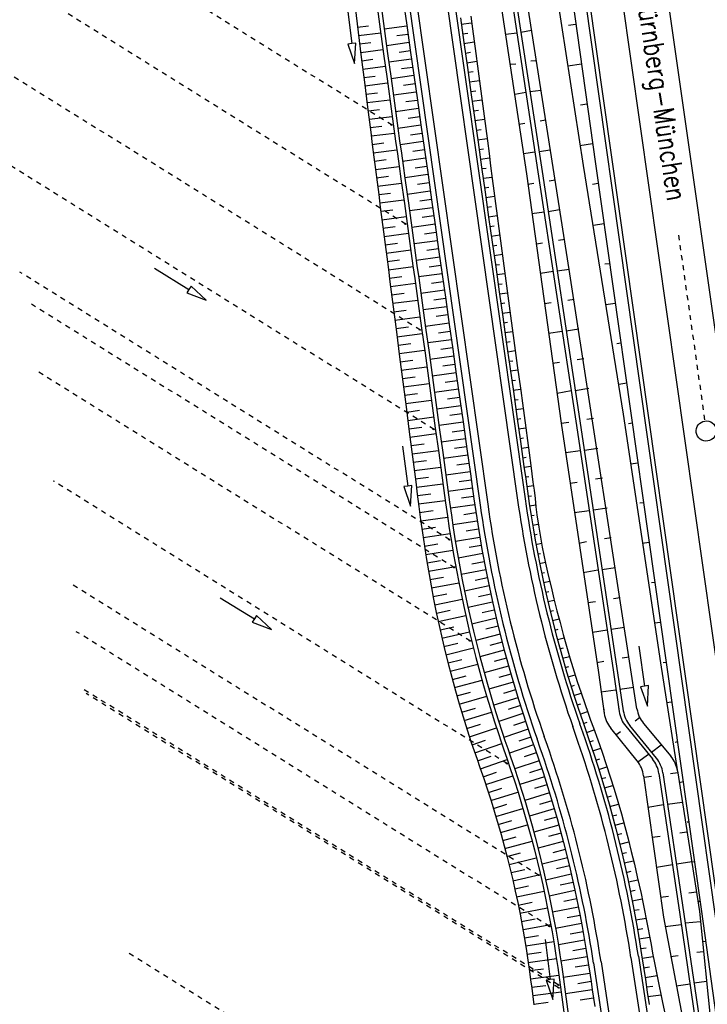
# Model space of a CAD drawing. Extents: x 446388 to 447135, y 445359 to 446567.
# Tile 69 of 80: x 446449 to 446518, y 446283 to 446381. Entities that reach past the tile are written whole.
import ezdxf

# ---------------------------------------------------------------- set-up
doc = ezdxf.new("R2010")
doc.units = 0
doc.header["$LTSCALE"] = 2
doc.header["$MEASUREMENT"] = 0
for name, pattern in [('ACAD_ISO03W100', [0.5, 0.25, -0.25]), ('ACAD_ISO10W100W', [0.5, 0.25, -0.25]), ('AUSGEZOGEN', [0])]:
    doc.linetypes.add(name, pattern=pattern)
for name, color, linetype in [('DB-Ausläufe_Dränageleitungen', 15, 'CONTINUOUS'), ('DB-Bahnachse', 7, 'CONTINUOUS'), ('DB-Gleisachse', 7, 'CONTINUOUS'), ('DB-GRABEN', 15, 'AUSGEZOGEN'), ('DB-Kabelanlagen', 15, 'CONTINUOUS'), ('DB-Vorhandene_Dränageleitungen', 15, 'CONTINUOUS'), ('DB-Wegboeschungen', 15, 'CONTINUOUS'), ('DB-Wege', 15, 'CONTINUOUS'), ('FBRTOP', 250, 'AUSGEZOGEN'), ('SCHRIFT', 7, 'AUSGEZOGEN')]:
    doc.layers.add(name, color=color, linetype=linetype)
doc.styles.add('ROMANS', font='romans.shx', dxfattribs={"width": 0.8})

msp = doc.modelspace()

# ---------------------------------------------------------------- linework, layer by layer
at = {"layer": 'DB-Ausläufe_Dränageleitungen', "linetype": 'Continuous'}
for centre in [(446486.276, 446370.257), (446487.647, 446360.423), (446489.096, 446349.918), (446490.455, 446340.035), (446492.001, 446329.079), (446492.491, 446326.312), (446494.071, 446319.021), (446497.742, 446306.828), (446500.887, 446295.756), (446501.931, 446290.675), (446502.827, 446284.848), (446502.864, 446284.575)]:
    msp.add_ellipse(centre, major_axis=(-0.0644, 0.0384), ratio=0.5, start_param=3.141593, end_param=9.424778, dxfattribs=at)
at = {"layer": 'DB-Bahnachse', "linetype": 'ACAD_ISO10W100W'}
msp.add_line((446514.776, 446359.299), (446517.391, 446340.846), dxfattribs=at)
at = {"layer": 'DB-Bahnachse', "linetype": 'Continuous'}
msp.add_ellipse((446517.532, 446339.856), major_axis=(-0.707, 0.707), ratio=1, start_param=2.496493, end_param=8.779678, dxfattribs=at)
at = {"layer": 'DB-Gleisachse', "linetype": 'Continuous'}
for p, q in [((446507.438, 446427.109), (446549.159, 446132.741)), ((446502.982, 446426.478), (446544.706, 446132.093))]:
    msp.add_line(p, q, dxfattribs=at)
at = {"layer": 'DB-GRABEN', "linetype": 'Continuous'}
for p, q in [((446501.5, 446390.925), (446505.299, 446366.225)), ((446503.05, 446391.125), (446506.549, 446366.375)), ((446495.982, 446390.134), (446499.681, 446365.384)), ((446497.082, 446390.284), (446500.831, 446365.584)), ((446497.482, 446390.334), (446501.231, 446365.634)), ((446503.931, 446355.884), (446499.282, 446385.534)), ((446504.549, 446380.225), (446503.849, 446380.125)), ((446498.732, 446379.384), (446497.632, 446379.234)), ((446500.182, 446379.634), (446499.132, 446379.434)), ((446498.082, 446376.284), (446498.632, 446376.334)), ((446500.682, 446376.634), (446500.132, 446376.584)), ((446505.149, 446376.275), (446503.799, 446376.075)), ((446499.632, 446373.484), (446498.532, 446373.284)), ((446501.132, 446373.684), (446500.032, 446373.534)), ((446505.699, 446372.325), (446505.049, 446372.225)), ((446498.932, 446370.334), (446499.532, 446370.434)), ((446501.582, 446370.734), (446501.032, 446370.634)), ((446506.249, 446368.375), (446504.999, 446368.175)), ((446500.532, 446367.534), (446499.382, 446367.384)), ((446502.032, 446367.734), (446500.932, 446367.584)), ((446505.299, 446366.225), (446509.298, 446341.525)), ((446506.549, 446366.375), (446510.048, 446341.625)), ((446499.681, 446365.384), (446503.131, 446340.634)), ((446500.831, 446365.584), (446504.581, 446340.834)), ((446501.231, 446365.634), (446504.981, 446340.884)), ((446499.831, 446364.384), (446500.431, 446364.484)), ((446502.531, 446364.784), (446501.931, 446364.684)), ((446506.799, 446364.425), (446506.249, 446364.325)), ((446501.431, 446361.584), (446500.231, 446361.434)), ((446502.981, 446361.834), (446501.831, 446361.634)), ((446507.399, 446360.425), (446506.299, 446360.275)), ((446500.681, 446358.434), (446501.281, 446358.534)), ((446503.481, 446358.884), (446502.881, 446358.784)), ((446507.949, 446356.475), (446507.449, 446356.425)), ((446502.331, 446355.684), (446501.081, 446355.484)), ((446503.931, 446355.884), (446502.731, 446355.734)), ((446510.657, 446312.261), (446503.931, 446355.884)), ((446501.481, 446352.534), (446502.131, 446352.634)), ((446504.431, 446352.934), (446503.781, 446352.834)), ((446508.499, 446352.525), (446507.549, 446352.375)), ((446503.231, 446349.734), (446501.881, 446349.534)), ((446504.881, 446349.984), (446503.631, 446349.784)), ((446509.049, 446348.575), (446508.649, 446348.525)), ((446502.281, 446346.584), (446502.981, 446346.684)), ((446505.381, 446347.034), (446504.731, 446346.934)), ((446509.649, 446344.625), (446508.849, 446344.475)), ((446504.131, 446343.834), (446502.731, 446343.584)), ((446505.881, 446344.084), (446504.531, 446343.834)), ((446510.048, 446341.625), (446513.548, 446316.875)), ((446503.131, 446340.634), (446503.881, 446340.734)), ((446503.131, 446340.634), (446506.83, 446315.884)), ((446504.581, 446340.834), (446508.28, 446316.134)), ((446504.981, 446340.884), (446509.298, 446312.06)), ((446506.331, 446341.084), (446505.681, 446340.984)), ((446509.298, 446341.525), (446512.998, 446316.825)), ((446510.198, 446340.625), (446509.798, 446340.575)), ((446505.031, 446337.884), (446503.581, 446337.684)), ((446506.781, 446338.134), (446505.431, 446337.934)), ((446510.748, 446336.675), (446510.048, 446336.575)), ((446504.031, 446334.684), (446504.731, 446334.784)), ((446507.231, 446335.184), (446506.531, 446335.084)), ((446505.931, 446331.934), (446504.431, 446331.734)), ((446507.681, 446332.184), (446506.331, 446331.984)), ((446511.298, 446332.725), (446510.948, 446332.675)), ((446504.88, 446328.734), (446505.631, 446328.884)), ((446508.081, 446329.234), (446507.431, 446329.134)), ((446511.848, 446328.775), (446511.198, 446328.675)), ((446506.78, 446326.034), (446505.33, 446325.784)), ((446508.53, 446326.284), (446507.18, 446326.084)), ((446512.448, 446324.825), (446512.098, 446324.775)), ((446508.98, 446323.284), (446508.33, 446323.184)), ((446505.78, 446322.834), (446506.53, 446322.934)), ((446507.68, 446320.084), (446506.23, 446319.834)), ((446509.43, 446320.334), (446508.08, 446320.134)), ((446512.998, 446320.825), (446512.398, 446320.775)), ((446510.836, 446318.475), (446511.417, 446314.518)), ((446509.88, 446317.384), (446509.18, 446317.284)), ((446506.68, 446316.884), (446507.38, 446316.984)), ((446512.998, 446316.825), (446514.681, 446306.025)), ((446513.548, 446316.875), (446513.248, 446316.825)), ((446513.548, 446316.875), (446517.047, 446292.125)), ((446506.83, 446315.884), (446507.407, 446311.802)), ((446508.28, 446316.134), (446508.889, 446312.008)), ((446510.33, 446314.384), (446508.968, 446314.182)), ((446511.417, 446314.518), (446511.021, 446314.46)), ((446511.021, 446314.46), (446511.707, 446312.539)), ((446511.812, 446314.576), (446511.417, 446314.518)), ((446511.707, 446312.539), (446511.812, 446314.576)), ((446508.559, 446314.131), (446507.08, 446313.934)), ((446507.323, 446312.4), (446507.407, 446311.802)), ((446508.833, 446312.385), (446508.889, 446312.008)), ((446514.098, 446312.925), (446513.598, 446312.875)), ((446510.464, 446311.082), (446510.919, 446311.418)), ((446510.671, 446307.093), (446508.047, 446310.333)), ((446509.534, 446310.547), (446512.185, 446307.303)), ((446512.587, 446307.358), (446509.939, 446310.609)), ((446511.316, 446310.8), (446514.012, 446307.557)), ((446508.571, 446309.686), (446509.024, 446310.021)), ((446512.083, 446307.977), (446513.072, 446308.687)), ((446514.698, 446308.975), (446514.448, 446308.925)), ((446510.736, 446307.01), (446511.8, 446307.774)), ((446511.311, 446305.625), (446511.441, 446304.705)), ((446511.311, 446305.625), (446513.297, 446291.575)), ((446511.331, 446305.479), (446512.098, 446305.575)), ((446512.83, 446305.842), (446512.891, 446305.429)), ((446512.83, 446305.842), (446514.897, 446291.825)), ((446513.229, 446305.901), (446513.287, 446305.506)), ((446513.229, 446305.901), (446515.297, 446291.875)), ((446514.698, 446305.925), (446513.998, 446305.825)), ((446514.669, 446306.101), (446514.697, 446305.924)), ((446514.669, 446306.101), (446516.847, 446292.125)), ((446515.248, 446305.025), (446514.847, 446304.925)), ((446513.297, 446302.725), (446511.747, 446302.475)), ((446515.147, 446302.975), (446513.697, 446302.775)), ((446515.797, 446301.025), (446515.647, 446301.025)), ((446512.147, 446299.525), (446512.947, 446299.625)), ((446515.597, 446300.025), (446514.897, 446299.925)), ((446514.197, 446296.775), (446512.597, 446296.525)), ((446516.097, 446297.075), (446514.597, 446296.825)), ((446516.347, 446297.075), (446516.097, 446297.025)), ((446512.997, 446293.575), (446513.797, 446293.675)), ((446516.547, 446294.075), (446515.797, 446293.975)), ((446516.947, 446293.125), (446516.797, 446293.125)), ((446514.897, 446291.825), (446517.097, 446276.975)), ((446515.297, 446291.875), (446517.497, 446277.025)), ((446516.847, 446292.125), (446518.397, 446277.175)), ((446517.047, 446292.125), (446519.147, 446277.275)), ((446513.297, 446291.575), (446516.047, 446276.825)), ((446515.047, 446290.825), (446513.447, 446290.625)), ((446516.947, 446291.125), (446515.447, 446290.975)), ((446517.497, 446289.175), (446517.147, 446289.125)), ((446517.247, 446288.125), (446516.597, 446288.075)), ((446513.997, 446287.675), (446514.747, 446287.775)), ((446515.947, 446284.925), (446514.547, 446284.725)), ((446517.597, 446285.175), (446516.297, 446285.025))]:
    msp.add_line(p, q, dxfattribs=at)
for centre, start_param, end_param in [((446513.622, 446312.718), 0.938383, 1.479007), ((446510.378, 446312.222), 0.925854, 1.466248), ((446511.856, 446312.446), 0.931791, 1.47062), ((446512.265, 446312.504), 0.934064, 1.468959), ((446510.261, 446305.463), 4.073384, 4.610552), ((446511.705, 446305.64), 4.081591, 4.6206), ((446508.34, 446305.205), 4.067447, 4.607841), ((446509.862, 446305.404), 4.073384, 4.612213)]:
    msp.add_ellipse(centre, major_axis=(-2.121, 2.121), ratio=1, start_param=start_param, end_param=end_param, dxfattribs=at)
at = {"layer": 'DB-Kabelanlagen', "linetype": 'Continuous'}
for p, q in [((446499.369, 446425.965), (446556.631, 446021.938)), ((446499.765, 446426.022), (446557.027, 446021.994))]:
    msp.add_line(p, q, dxfattribs=at)
at = {"layer": 'DB-Vorhandene_Dränageleitungen', "linetype": 'ACAD_ISO03W100'}
for p, q in [((446486.342, 446370.221), (446440.854, 446398.572)), ((446487.713, 446360.388), (446442.782, 446388.391)), ((446489.162, 446349.883), (446444.561, 446377.68)), ((446490.521, 446339.999), (446447.013, 446367.116)), ((446492.067, 446329.043), (446449.403, 446355.634)), ((446492.557, 446326.277), (446450.167, 446352.696)), ((446494.137, 446318.986), (446451.133, 446345.788)), ((446497.808, 446306.793), (446452.724, 446334.892)), ((446500.952, 446295.721), (446454.393, 446324.739)), ((446501.997, 446290.64), (446455.01, 446319.925)), ((446502.893, 446284.812), (446455.706, 446314.222)), ((446502.93, 446284.54), (446455.98, 446313.802)), ((446506.516, 446259.137), (446460.043, 446288.101))]:
    msp.add_line(p, q, dxfattribs=at)
at = {"layer": 'DB-Vorhandene_Dränageleitungen', "linetype": 'Continuous'}
for p, q in [((446462.781, 446356.017), (446466.186, 446353.918)), ((446466.186, 446353.918), (446465.976, 446353.577)), ((446465.976, 446353.577), (446467.889, 446352.868)), ((446466.396, 446354.258), (446466.186, 446353.918)), ((446467.889, 446352.868), (446466.396, 446354.258)), ((446469.281, 446323.302), (446472.685, 446321.203)), ((446472.685, 446321.203), (446472.475, 446320.862)), ((446472.895, 446321.543), (446472.685, 446321.203)), ((446474.388, 446320.153), (446472.895, 446321.543)), ((446472.475, 446320.862), (446474.388, 446320.153))]:
    msp.add_line(p, q, dxfattribs=at)
at = {"layer": 'DB-Wegboeschungen', "linetype": 'Continuous'}
for p, q in [((446481.858, 446382.295), (446482.369, 446378.328)), ((446482.671, 446381.947), (446482.982, 446379.466)), ((446484.822, 446382.252), (446485.164, 446379.775)), ((446485.218, 446382.308), (446485.56, 446379.831)), ((446487.458, 446382.625), (446487.809, 446380.15)), ((446493.123, 446380.903), (446493.474, 446378.428)), ((446494.151, 446381.049), (446494.323, 446379.811)), ((446482.921, 446379.956), (446484.011, 446380.091)), ((446485.164, 446379.775), (446485.505, 446377.299)), ((446485.56, 446379.831), (446485.901, 446377.355)), ((446487.821, 446380.067), (446485.57, 446379.755)), ((446487.809, 446380.15), (446488.16, 446377.675)), ((446493.214, 446380.263), (446494.24, 446380.409)), ((446494.323, 446379.811), (446494.49, 446378.572)), ((446482.982, 446379.466), (446483.294, 446376.985)), ((446483.025, 446379.125), (446485.216, 446379.396)), ((446487.937, 446379.247), (446486.81, 446379.091)), ((446493.35, 446379.306), (446493.861, 446379.379)), ((446482.369, 446378.328), (446481.972, 446378.277)), ((446481.972, 446378.277), (446482.625, 446376.344)), ((446482.766, 446378.379), (446482.369, 446378.328)), ((446482.625, 446376.344), (446482.766, 446378.379)), ((446483.13, 446378.294), (446484.23, 446378.431)), ((446488.053, 446378.428), (446485.797, 446378.115)), ((446493.474, 446378.428), (446493.825, 446375.953)), ((446493.485, 446378.35), (446494.5, 446378.494)), ((446494.49, 446378.572), (446494.655, 446377.333)), ((446483.234, 446377.464), (446485.445, 446377.737)), ((446483.294, 446376.985), (446483.606, 446374.504)), ((446485.505, 446377.299), (446485.847, 446374.822)), ((446485.901, 446377.355), (446486.243, 446374.878)), ((446488.286, 446376.789), (446486.023, 446376.476)), ((446488.169, 446377.608), (446487.04, 446377.452)), ((446488.16, 446377.675), (446488.511, 446375.2)), ((446493.621, 446377.393), (446494.124, 446377.465)), ((446494.655, 446377.333), (446494.819, 446376.094)), ((446483.339, 446376.633), (446484.449, 446376.77)), ((446483.443, 446375.802), (446485.674, 446376.079)), ((446488.402, 446375.969), (446487.269, 446375.812)), ((446493.757, 446376.436), (446494.755, 446376.578)), ((446493.825, 446375.953), (446494.176, 446373.478)), ((446494.819, 446376.094), (446495.149, 446373.616)), ((446483.547, 446374.972), (446484.668, 446375.11)), ((446485.847, 446374.822), (446486.189, 446372.346)), ((446486.243, 446374.878), (446486.585, 446372.402)), ((446488.518, 446375.149), (446486.249, 446374.836)), ((446488.511, 446375.2), (446488.862, 446372.724)), ((446493.892, 446375.48), (446494.387, 446375.55)), ((446483.606, 446374.504), (446483.918, 446372.024)), ((446483.652, 446374.141), (446485.902, 446374.42)), ((446488.634, 446374.33), (446487.498, 446374.173)), ((446494.028, 446374.523), (446495.009, 446374.662)), ((446483.756, 446373.31), (446484.887, 446373.45)), ((446488.75, 446373.51), (446486.475, 446373.196)), ((446494.163, 446373.566), (446494.65, 446373.635)), ((446494.176, 446373.478), (446494.527, 446371.002)), ((446495.149, 446373.616), (446495.478, 446371.137)), ((446483.861, 446372.48), (446486.131, 446372.761)), ((446483.918, 446372.024), (446484.23, 446369.543)), ((446486.189, 446372.346), (446486.53, 446369.869)), ((446486.585, 446372.402), (446486.926, 446369.925)), ((446488.866, 446372.691), (446487.727, 446372.533)), ((446488.862, 446372.724), (446489.213, 446370.249)), ((446494.299, 446372.609), (446495.264, 446372.747)), ((446483.965, 446371.649), (446485.106, 446371.79)), ((446484.07, 446370.818), (446486.36, 446371.102)), ((446488.983, 446371.871), (446486.701, 446371.556)), ((446489.099, 446371.052), (446487.957, 446370.894)), ((446494.435, 446371.653), (446494.913, 446371.721)), ((446494.527, 446371.002), (446494.878, 446368.527)), ((446495.478, 446371.137), (446495.643, 446369.898)), ((446484.174, 446369.988), (446485.324, 446370.13)), ((446489.215, 446370.232), (446486.928, 446369.916)), ((446489.213, 446370.249), (446489.563, 446367.774)), ((446494.57, 446370.696), (446495.519, 446370.831)), ((446484.23, 446369.543), (446484.386, 446368.302)), ((446484.279, 446369.157), (446486.589, 446369.443)), ((446486.53, 446369.869), (446486.701, 446368.631)), ((446486.926, 446369.925), (446487.097, 446368.687)), ((446489.331, 446369.413), (446488.186, 446369.254)), ((446494.706, 446369.739), (446495.176, 446369.806)), ((446495.643, 446369.898), (446495.807, 446368.659)), ((446484.383, 446368.326), (446485.543, 446368.47)), ((446484.386, 446368.302), (446484.543, 446367.062)), ((446486.701, 446368.631), (446486.872, 446367.392)), ((446487.097, 446368.687), (446487.268, 446367.449)), ((446489.447, 446368.593), (446487.154, 446368.276)), ((446494.841, 446368.782), (446495.773, 446368.915)), ((446494.878, 446368.527), (446495.229, 446366.052)), ((446495.807, 446368.659), (446495.969, 446367.419)), ((446484.488, 446367.496), (446486.818, 446367.784)), ((446484.543, 446367.062), (446484.701, 446365.822)), ((446486.872, 446367.392), (446487.045, 446366.154)), ((446487.268, 446367.449), (446487.441, 446366.211)), ((446489.563, 446367.774), (446488.415, 446367.615)), ((446489.563, 446367.774), (446489.914, 446365.299)), ((446494.977, 446367.826), (446495.438, 446367.891)), ((446495.113, 446366.869), (446496.024, 446366.999)), ((446495.969, 446367.419), (446496.131, 446366.18)), ((446484.593, 446366.665), (446485.763, 446366.81)), ((446484.699, 446365.835), (446487.049, 446366.126)), ((446487.045, 446366.154), (446487.219, 446364.917)), ((446489.68, 446366.954), (446487.382, 446366.636)), ((446487.441, 446366.211), (446487.615, 446364.973)), ((446489.796, 446366.134), (446488.646, 446365.975)), ((446495.229, 446366.052), (446495.579, 446363.577)), ((446496.131, 446366.18), (446496.292, 446364.94)), ((446484.701, 446365.822), (446484.86, 446364.582)), ((446484.806, 446365.004), (446485.986, 446365.15)), ((446489.912, 446365.315), (446487.612, 446364.997)), ((446489.914, 446365.299), (446490.265, 446362.823)), ((446495.248, 446365.912), (446495.699, 446365.976)), ((446495.384, 446364.955), (446496.274, 446365.082)), ((446484.86, 446364.582), (446485.018, 446363.342)), ((446484.912, 446364.174), (446487.282, 446364.467)), ((446487.219, 446364.917), (446487.566, 446362.441)), ((446487.615, 446364.973), (446487.962, 446362.497)), ((446490.028, 446364.495), (446488.877, 446364.336)), ((446496.292, 446364.94), (446496.455, 446363.701)), ((446485.018, 446363.343), (446486.208, 446363.491)), ((446485.018, 446363.342), (446485.177, 446362.102)), ((446490.144, 446363.676), (446487.841, 446363.357)), ((446495.52, 446363.999), (446495.959, 446364.061)), ((446495.579, 446363.577), (446495.93, 446361.101)), ((446495.655, 446363.042), (446496.526, 446363.166)), ((446496.455, 446363.701), (446496.62, 446362.462)), ((446485.125, 446362.509), (446487.514, 446362.812)), ((446487.566, 446362.441), (446487.911, 446359.965)), ((446487.962, 446362.497), (446488.307, 446360.021)), ((446490.26, 446362.856), (446489.108, 446362.697)), ((446490.265, 446362.823), (446490.616, 446360.348)), ((446495.791, 446362.085), (446496.222, 446362.147)), ((446496.62, 446362.462), (446496.785, 446361.223)), ((446485.177, 446362.102), (446485.496, 446359.622)), ((446485.232, 446361.676), (446486.43, 446361.831)), ((446485.339, 446360.842), (446487.745, 446361.161)), ((446490.377, 446362.037), (446488.071, 446361.718)), ((446490.493, 446361.217), (446489.339, 446361.058)), ((446495.926, 446361.128), (446496.782, 446361.25)), ((446496.785, 446361.223), (446496.95, 446359.983)), ((446485.446, 446360.012), (446486.653, 446360.171)), ((446490.609, 446360.398), (446488.299, 446360.078)), ((446490.616, 446360.348), (446490.967, 446357.873)), ((446495.93, 446361.101), (446496.281, 446358.626)), ((446496.062, 446360.172), (446496.486, 446360.232)), ((446485.496, 446359.622), (446485.657, 446358.383)), ((446485.553, 446359.181), (446487.976, 446359.502)), ((446487.911, 446359.965), (446488.255, 446357.488)), ((446488.307, 446360.021), (446488.651, 446357.545)), ((446490.725, 446359.578), (446489.569, 446359.418)), ((446496.198, 446359.215), (446497.037, 446359.334)), ((446496.95, 446359.983), (446497.115, 446358.744)), ((446485.657, 446358.383), (446485.818, 446357.143)), ((446485.661, 446358.351), (446486.876, 446358.512)), ((446490.841, 446358.759), (446488.527, 446358.438)), ((446496.281, 446358.626), (446496.632, 446356.151)), ((446496.333, 446358.258), (446496.749, 446358.317)), ((446497.115, 446358.744), (446497.446, 446356.266)), ((446485.769, 446357.521), (446488.205, 446357.844)), ((446488.255, 446357.488), (446488.425, 446356.25)), ((446488.651, 446357.545), (446488.821, 446356.306)), ((446490.957, 446357.939), (446489.799, 446357.779)), ((446490.967, 446357.873), (446491.318, 446355.398)), ((446496.469, 446357.302), (446497.292, 446357.419)), ((446485.818, 446357.143), (446485.977, 446355.903)), ((446485.876, 446356.69), (446487.098, 446356.852)), ((446488.425, 446356.25), (446488.595, 446355.012)), ((446491.074, 446357.119), (446488.753, 446356.798)), ((446488.821, 446356.306), (446488.991, 446355.068)), ((446491.19, 446356.3), (446490.028, 446356.139)), ((446496.604, 446356.345), (446497.012, 446356.403)), ((446497.446, 446356.266), (446497.776, 446353.788)), ((446485.977, 446355.903), (446486.136, 446354.663)), ((446485.983, 446355.86), (446488.434, 446356.185)), ((446491.306, 446355.48), (446488.979, 446355.158)), ((446491.318, 446355.398), (446491.669, 446352.922)), ((446496.632, 446356.151), (446496.983, 446353.676)), ((446496.74, 446355.388), (446497.547, 446355.503)), ((446486.089, 446355.03), (446487.319, 446355.193)), ((446486.136, 446354.663), (446486.455, 446352.183)), ((446486.196, 446354.199), (446488.662, 446354.526)), ((446488.595, 446355.012), (446488.936, 446352.535)), ((446488.991, 446355.068), (446489.332, 446352.591)), ((446491.422, 446354.661), (446490.257, 446354.5)), ((446496.876, 446354.431), (446497.275, 446354.488)), ((446486.303, 446353.369), (446487.539, 446353.533)), ((446491.538, 446353.841), (446489.204, 446353.518)), ((446496.983, 446353.676), (446497.334, 446351.2)), ((446497.011, 446353.475), (446497.803, 446353.587)), ((446497.776, 446353.788), (446498.108, 446351.31)), ((446486.409, 446352.539), (446488.89, 446352.867)), ((446488.936, 446352.535), (446489.277, 446350.058)), ((446489.332, 446352.591), (446489.673, 446350.114)), ((446491.655, 446353.022), (446490.486, 446352.86)), ((446491.669, 446352.922), (446492.019, 446350.447)), ((446497.147, 446352.518), (446497.539, 446352.574)), ((446486.455, 446352.183), (446486.774, 446349.704)), ((446486.516, 446351.708), (446487.76, 446351.873)), ((446491.771, 446352.202), (446489.43, 446351.878)), ((446491.887, 446351.383), (446490.715, 446351.22)), ((446497.283, 446351.561), (446498.059, 446351.672)), ((446486.623, 446350.878), (446489.119, 446351.208)), ((446492.003, 446350.563), (446489.656, 446350.238)), ((446492.019, 446350.447), (446492.37, 446347.972)), ((446497.334, 446351.2), (446497.685, 446348.725)), ((446497.418, 446350.604), (446497.803, 446350.659)), ((446498.108, 446351.31), (446498.276, 446350.071)), ((446486.73, 446350.047), (446487.981, 446350.213)), ((446486.774, 446349.704), (446487.093, 446347.224)), ((446486.837, 446349.217), (446489.347, 446349.55)), ((446489.277, 446350.058), (446489.618, 446347.582)), ((446489.673, 446350.114), (446490.014, 446347.638)), ((446492.119, 446349.744), (446490.944, 446349.581)), ((446497.554, 446349.648), (446498.318, 446349.756)), ((446498.276, 446350.071), (446498.444, 446348.833)), ((446486.944, 446348.387), (446488.202, 446348.554)), ((446492.235, 446348.924), (446489.881, 446348.598)), ((446497.685, 446348.725), (446498.035, 446346.25)), ((446497.689, 446348.691), (446498.069, 446348.745)), ((446498.444, 446348.833), (446498.779, 446346.355)), ((446487.051, 446347.556), (446489.575, 446347.891)), ((446489.618, 446347.582), (446489.958, 446345.105)), ((446490.014, 446347.638), (446490.354, 446345.161)), ((446492.352, 446348.104), (446491.173, 446347.941)), ((446492.37, 446347.972), (446492.721, 446345.497)), ((446497.825, 446347.734), (446498.578, 446347.841)), ((446487.093, 446347.224), (446487.413, 446344.744)), ((446487.157, 446346.726), (446488.423, 446346.894)), ((446492.468, 446347.285), (446490.107, 446346.958)), ((446492.584, 446346.465), (446491.402, 446346.302)), ((446497.961, 446346.778), (446498.334, 446346.831)), ((446487.264, 446345.896), (446489.803, 446346.232)), ((446492.7, 446345.646), (446490.333, 446345.318)), ((446492.721, 446345.497), (446493.072, 446343.021)), ((446498.035, 446346.25), (446498.386, 446343.775)), ((446498.096, 446345.821), (446498.838, 446345.926)), ((446498.779, 446346.355), (446499.115, 446343.878)), ((446487.371, 446345.065), (446488.644, 446345.234)), ((446487.413, 446344.744), (446487.732, 446342.264)), ((446487.478, 446344.235), (446490.031, 446344.573)), ((446489.958, 446345.105), (446490.299, 446342.628)), ((446490.354, 446345.161), (446490.695, 446342.684)), ((446492.816, 446344.826), (446491.631, 446344.662)), ((446498.232, 446344.864), (446498.6, 446344.916)), ((446487.585, 446343.405), (446488.865, 446343.574)), ((446492.932, 446344.007), (446490.558, 446343.678)), ((446498.368, 446343.907), (446499.097, 446344.011)), ((446498.386, 446343.775), (446498.737, 446341.299)), ((446499.115, 446343.878), (446499.283, 446342.639)), ((446487.692, 446342.574), (446490.26, 446342.914)), ((446490.299, 446342.628), (446490.64, 446340.152)), ((446490.695, 446342.684), (446491.036, 446340.208)), ((446493.049, 446343.187), (446491.86, 446343.023)), ((446493.072, 446343.021), (446493.423, 446340.546)), ((446498.503, 446342.951), (446498.865, 446343.002)), ((446499.283, 446342.639), (446499.451, 446341.401)), ((446487.732, 446342.264), (446488.051, 446339.785)), ((446487.799, 446341.744), (446489.086, 446341.914)), ((446493.165, 446342.368), (446490.784, 446342.038)), ((446498.639, 446341.994), (446499.357, 446342.096)), ((446487.906, 446340.914), (446490.488, 446341.256)), ((446493.397, 446340.728), (446491.01, 446340.398)), ((446493.281, 446341.548), (446492.089, 446341.383)), ((446498.737, 446341.299), (446499.088, 446338.824)), ((446498.774, 446341.037), (446499.131, 446341.088)), ((446499.451, 446341.401), (446499.62, 446340.162)), ((446488.013, 446340.083), (446489.307, 446340.255)), ((446488.051, 446339.785), (446488.371, 446337.305)), ((446490.64, 446340.152), (446490.981, 446337.675)), ((446491.036, 446340.208), (446491.377, 446337.731)), ((446493.513, 446339.909), (446492.318, 446339.744)), ((446493.423, 446340.546), (446493.774, 446338.071)), ((446498.91, 446340.08), (446499.617, 446340.181)), ((446499.62, 446340.162), (446499.787, 446338.923)), ((446488.12, 446339.253), (446490.716, 446339.597)), ((446493.629, 446339.089), (446491.235, 446338.758)), ((446499.046, 446339.124), (446499.396, 446339.173)), ((446499.088, 446338.824), (446499.439, 446336.349)), ((446499.787, 446338.923), (446499.952, 446337.684)), ((446487.396, 446338.358), (446487.907, 446334.391)), ((446488.227, 446338.422), (446489.528, 446338.595)), ((446488.334, 446337.592), (446490.944, 446337.938)), ((446490.981, 446337.675), (446491.321, 446335.198)), ((446491.377, 446337.731), (446491.717, 446335.254)), ((446493.746, 446338.27), (446492.547, 446338.104)), ((446493.774, 446338.071), (446494.125, 446335.596)), ((446499.181, 446338.167), (446499.875, 446338.266)), ((446499.952, 446337.684), (446500.116, 446336.445)), ((446488.371, 446337.305), (446488.69, 446334.825)), ((446488.44, 446336.762), (446489.749, 446336.935)), ((446493.862, 446337.45), (446491.461, 446337.118)), ((446499.317, 446337.21), (446499.659, 446337.259)), ((446488.547, 446335.931), (446491.173, 446336.279)), ((446494.094, 446335.811), (446491.687, 446335.478)), ((446493.978, 446336.631), (446492.776, 446336.464)), ((446499.439, 446336.349), (446499.614, 446335.111)), ((446499.452, 446336.253), (446500.128, 446336.35)), ((446500.116, 446336.445), (446500.226, 446335.619)), ((446488.654, 446335.104), (446489.971, 446335.275)), ((446488.69, 446334.825), (446488.849, 446333.585)), ((446491.321, 446335.198), (446491.491, 446333.96)), ((446491.717, 446335.254), (446491.887, 446334.016)), ((446494.21, 446334.992), (446493.005, 446334.825)), ((446494.125, 446335.596), (446494.3, 446334.358)), ((446499.588, 446335.297), (446499.922, 446335.344)), ((446499.614, 446335.111), (446499.79, 446333.874)), ((446500.226, 446335.619), (446500.334, 446334.792)), ((446500.334, 446334.792), (446500.439, 446333.966)), ((446487.907, 446334.391), (446487.51, 446334.34)), ((446487.51, 446334.34), (446488.163, 446332.407)), ((446488.304, 446334.442), (446487.907, 446334.391)), ((446488.163, 446332.407), (446488.304, 446334.442)), ((446488.76, 446334.274), (446491.401, 446334.617)), ((446491.491, 446333.96), (446491.662, 446332.721)), ((446491.887, 446334.016), (446492.058, 446332.778)), ((446494.326, 446334.172), (446491.912, 446333.838)), ((446494.3, 446334.358), (446494.476, 446333.12)), ((446499.724, 446334.34), (446500.38, 446334.433)), ((446499.79, 446333.874), (446499.965, 446332.655)), ((446500.439, 446333.966), (446500.535, 446333.153)), ((446488.849, 446333.585), (446489.009, 446332.345)), ((446488.867, 446333.444), (446490.191, 446333.616)), ((446488.975, 446332.61), (446491.629, 446332.962)), ((446492.058, 446332.778), (446492.236, 446331.502)), ((446494.442, 446333.356), (446493.234, 446333.185)), ((446494.476, 446333.12), (446494.656, 446331.863)), ((446499.86, 446333.383), (446500.179, 446333.429)), ((446500.535, 446333.153), (446500.63, 446332.341)), ((446489.009, 446332.345), (446489.18, 446331.045)), ((446489.083, 446331.78), (446490.413, 446331.956)), ((446491.662, 446332.721), (446491.841, 446331.442)), ((446494.558, 446332.54), (446492.139, 446332.192)), ((446494.656, 446331.863), (446494.845, 446330.607)), ((446499.965, 446332.655), (446500.148, 446331.438)), ((446499.999, 446332.425), (446500.61, 446332.516)), ((446500.63, 446332.341), (446500.73, 446331.529)), ((446489.18, 446331.045), (446489.359, 446329.746)), ((446489.194, 446330.946), (446491.86, 446331.307)), ((446491.841, 446331.442), (446492.028, 446330.165)), ((446492.236, 446331.502), (446492.423, 446330.227)), ((446494.798, 446330.915), (446492.376, 446330.539)), ((446494.676, 446331.727), (446493.466, 446331.546)), ((446500.143, 446331.468), (446500.435, 446331.513)), ((446500.148, 446331.438), (446500.343, 446330.231)), ((446500.73, 446331.529), (446500.899, 446330.324)), ((446489.308, 446330.11), (446490.644, 446330.298)), ((446492.028, 446330.165), (446492.232, 446328.872)), ((446492.423, 446330.227), (446492.626, 446328.938)), ((446494.925, 446330.104), (446493.713, 446329.909)), ((446494.845, 446330.607), (446495.05, 446329.344)), ((446500.297, 446330.51), (446500.858, 446330.604)), ((446500.343, 446330.231), (446500.552, 446329.026)), ((446500.899, 446330.324), (446501.098, 446329.123)), ((446489.359, 446329.746), (446489.762, 446327.103)), ((446489.428, 446329.271), (446492.105, 446329.668)), ((446492.232, 446328.872), (446492.45, 446327.582)), ((446492.626, 446328.938), (446492.844, 446327.652)), ((446495.058, 446329.298), (446492.635, 446328.887)), ((446495.05, 446329.344), (446495.268, 446328.084)), ((446500.459, 446329.556), (446500.733, 446329.603)), ((446500.552, 446329.026), (446501.006, 446326.622)), ((446501.098, 446329.123), (446501.251, 446328.326)), ((446489.553, 446328.436), (446490.895, 446328.642)), ((446489.683, 446327.602), (446492.373, 446328.029)), ((446495.196, 446328.488), (446493.985, 446328.276)), ((446495.268, 446328.084), (446495.743, 446325.571)), ((446500.629, 446328.602), (446501.177, 446328.703)), ((446501.251, 446328.326), (446501.415, 446327.531)), ((446489.762, 446327.103), (446490.219, 446324.467)), ((446489.818, 446326.769), (446491.167, 446326.99)), ((446492.45, 446327.582), (446492.926, 446325.008)), ((446492.844, 446327.652), (446493.319, 446325.086)), ((446495.34, 446327.684), (446492.917, 446327.239)), ((446500.806, 446327.65), (446501.087, 446327.704)), ((446501.415, 446327.531), (446501.587, 446326.738)), ((446489.959, 446325.933), (446492.663, 446326.398)), ((446495.644, 446326.073), (446493.221, 446325.594)), ((446495.49, 446326.876), (446494.278, 446326.647)), ((446500.991, 446326.698), (446501.57, 446326.816)), ((446501.006, 446326.622), (446501.51, 446324.229)), ((446501.587, 446326.738), (446501.853, 446325.551)), ((446490.105, 446325.098), (446491.46, 446325.342)), ((446492.926, 446325.008), (446493.456, 446322.444)), ((446493.319, 446325.086), (446493.846, 446322.531)), ((446495.804, 446325.272), (446494.592, 446325.022)), ((446495.743, 446325.571), (446496.27, 446323.068)), ((446501.184, 446325.75), (446501.482, 446325.812)), ((446501.853, 446325.551), (446502.128, 446324.366)), ((446490.219, 446324.467), (446490.468, 446323.153)), ((446490.256, 446324.268), (446492.974, 446324.77)), ((446495.969, 446324.467), (446493.546, 446323.954)), ((446501.386, 446324.801), (446501.994, 446324.936)), ((446501.51, 446324.229), (446502.064, 446321.847)), ((446502.128, 446324.366), (446502.414, 446323.184)), ((446490.413, 446323.435), (446491.775, 446323.697)), ((446490.468, 446323.153), (446490.732, 446321.841)), ((446490.577, 446322.603), (446493.305, 446323.15)), ((446496.14, 446323.664), (446494.928, 446323.401)), ((446496.27, 446323.068), (446496.849, 446320.577)), ((446501.594, 446323.856), (446501.905, 446323.927)), ((446501.811, 446322.912), (446502.445, 446323.06)), ((446502.414, 446323.184), (446502.711, 446322.004)), ((446490.747, 446321.769), (446492.113, 446322.057)), ((446493.456, 446322.444), (446494.039, 446319.892)), ((446493.846, 446322.531), (446494.427, 446319.987)), ((446496.316, 446322.863), (446493.893, 446322.321)), ((446496.497, 446322.065), (446495.286, 446321.784)), ((446502.035, 446321.97), (446502.357, 446322.048)), ((446490.732, 446321.841), (446491.013, 446320.533)), ((446490.924, 446320.94), (446493.657, 446321.538)), ((446496.683, 446321.269), (446494.262, 446320.687)), ((446502.064, 446321.847), (446502.668, 446319.476)), ((446502.267, 446321.028), (446502.92, 446321.193)), ((446502.711, 446322.004), (446503.016, 446320.827)), ((446491.013, 446320.533), (446491.311, 446319.228)), ((446491.108, 446320.112), (446492.474, 446320.422)), ((446496.875, 446320.474), (446495.665, 446320.173)), ((446496.849, 446320.577), (446497.48, 446318.098)), ((446502.507, 446320.089), (446502.837, 446320.176)), ((446503.016, 446320.827), (446503.333, 446319.653)), ((446491.297, 446319.286), (446494.031, 446319.927)), ((446491.311, 446319.228), (446491.623, 446317.926)), ((446494.039, 446319.892), (446494.675, 446317.353)), ((446494.427, 446319.987), (446495.061, 446317.455)), ((446497.072, 446319.677), (446494.653, 446319.061)), ((446502.668, 446319.476), (446503.32, 446317.119)), ((446502.755, 446319.152), (446503.422, 446319.333)), ((446503.333, 446319.653), (446503.663, 446318.483)), ((446491.493, 446318.462), (446492.859, 446318.793)), ((446491.695, 446317.638), (446494.426, 446318.322)), ((446497.275, 446318.882), (446496.066, 446318.567)), ((446503.01, 446318.218), (446503.348, 446318.312)), ((446503.663, 446318.483), (446504.006, 446317.316)), ((446491.623, 446317.926), (446491.951, 446316.629)), ((446491.902, 446316.82), (446493.267, 446317.169)), ((446494.675, 446317.353), (446495.364, 446314.826)), ((446495.061, 446317.455), (446495.748, 446314.937)), ((446497.484, 446318.084), (446495.064, 446317.446)), ((446497.698, 446317.292), (446496.488, 446316.966)), ((446497.48, 446318.098), (446498.163, 446315.633)), ((446503.273, 446317.287), (446503.957, 446317.48)), ((446504.006, 446317.316), (446504.729, 446314.996)), ((446491.951, 446316.629), (446492.647, 446314.044)), ((446492.115, 446316.003), (446494.844, 446316.715)), ((446497.916, 446316.501), (446495.497, 446315.835)), ((446503.32, 446317.119), (446503.665, 446315.946)), ((446503.544, 446316.355), (446503.89, 446316.457)), ((446492.332, 446315.187), (446493.697, 446315.55)), ((446498.14, 446315.714), (446496.931, 446315.371)), ((446498.163, 446315.633), (446498.524, 446314.406)), ((446503.665, 446315.946), (446504.022, 446314.776)), ((446503.822, 446315.428), (446504.524, 446315.639)), ((446492.556, 446314.37), (446495.282, 446315.117)), ((446495.364, 446314.826), (446495.728, 446313.569)), ((446495.748, 446314.937), (446496.111, 446313.684)), ((446498.368, 446314.929), (446495.954, 446314.222)), ((446498.524, 446314.406), (446498.897, 446313.183)), ((446504.022, 446314.776), (446504.39, 446313.61)), ((446504.108, 446314.5), (446504.463, 446314.611)), ((446504.729, 446314.996), (446505.109, 446313.841)), ((446492.647, 446314.044), (446493.015, 446312.756)), ((446492.786, 446313.55), (446494.147, 446313.938)), ((446493.021, 446312.736), (446495.739, 446313.532)), ((446495.728, 446313.569), (446496.105, 446312.315)), ((446496.111, 446313.684), (446496.487, 446312.434)), ((446498.841, 446313.364), (446496.432, 446312.616)), ((446498.602, 446314.146), (446497.396, 446313.782)), ((446504.39, 446313.61), (446504.772, 446312.448)), ((446504.401, 446313.577), (446505.121, 446313.807)), ((446505.109, 446313.841), (446505.503, 446312.692)), ((446493.015, 446312.756), (446493.397, 446311.473)), ((446493.262, 446311.923), (446494.619, 446312.331)), ((446496.105, 446312.315), (446496.495, 446311.065)), ((446496.487, 446312.434), (446496.875, 446311.188)), ((446499.084, 446312.583), (446497.881, 446312.199)), ((446498.897, 446313.183), (446499.282, 446311.963)), ((446504.703, 446312.655), (446505.067, 446312.776)), ((446504.772, 446312.448), (446505.037, 446311.672)), ((446505.503, 446312.692), (446505.775, 446311.923)), ((446493.397, 446311.473), (446493.795, 446310.195)), ((446493.507, 446311.115), (446496.219, 446311.946)), ((446499.333, 446311.805), (446496.93, 446311.016)), ((446499.282, 446311.963), (446499.681, 446310.748)), ((446505.014, 446311.738), (446505.752, 446311.987)), ((446505.037, 446311.672), (446505.305, 446310.897)), ((446505.775, 446311.923), (446506.051, 446311.155)), ((446493.76, 446310.306), (446495.113, 446310.731)), ((446494.02, 446309.496), (446496.717, 446310.373)), ((446496.495, 446311.065), (446496.899, 446309.819)), ((446496.875, 446311.188), (446497.278, 446309.946)), ((446499.589, 446311.025), (446498.388, 446310.623)), ((446499.681, 446310.748), (446499.955, 446309.946)), ((446505.305, 446310.897), (446505.575, 446310.123)), ((446505.331, 446310.823), (446505.705, 446310.951)), ((446506.051, 446311.155), (446506.329, 446310.388)), ((446506.329, 446310.388), (446506.764, 446309.178)), ((446493.795, 446310.195), (446494.21, 446308.922)), ((446496.899, 446309.819), (446497.174, 446309.002)), ((446497.278, 446309.946), (446497.553, 446309.13)), ((446499.851, 446310.247), (446497.451, 446309.43)), ((446500.12, 446309.467), (446498.919, 446309.056)), ((446499.955, 446309.946), (446500.232, 446309.145)), ((446505.575, 446310.123), (446505.99, 446308.915)), ((446505.649, 446309.91), (446506.407, 446310.171)), ((446494.21, 446308.922), (446494.493, 446308.091)), ((446494.289, 446308.688), (446495.632, 446309.14)), ((446494.564, 446307.886), (446497.24, 446308.808)), ((446497.174, 446309.002), (446497.453, 446308.185)), ((446497.553, 446309.13), (446497.831, 446308.316)), ((446500.391, 446308.689), (446497.989, 446307.858)), ((446500.232, 446309.145), (446500.511, 446308.344)), ((446500.511, 446308.344), (446500.908, 446307.19)), ((446505.962, 446308.999), (446506.348, 446309.129)), ((446505.99, 446308.915), (446506.396, 446307.705)), ((446506.27, 446308.085), (446507.057, 446308.346)), ((446506.764, 446309.178), (446507.19, 446307.965)), ((446494.493, 446308.091), (446494.781, 446307.262)), ((446494.84, 446307.092), (446496.175, 446307.556)), ((446497.453, 446308.185), (446497.733, 446307.369)), ((446497.733, 446307.369), (446498.116, 446306.242)), ((446497.831, 446308.316), (446498.111, 446307.501)), ((446498.111, 446307.501), (446498.495, 446306.37)), ((446500.663, 446307.904), (446499.459, 446307.491)), ((446506.396, 446307.705), (446506.788, 446306.489)), ((446507.19, 446307.965), (446507.601, 446306.746)), ((446494.781, 446307.262), (446495.07, 446306.433)), ((446495.07, 446306.433), (446495.447, 446305.335)), ((446495.114, 446306.305), (446497.783, 446307.224)), ((446500.934, 446307.114), (446498.518, 446306.3)), ((446500.908, 446307.19), (446501.296, 446306.032)), ((446506.57, 446307.171), (446506.971, 446307.3)), ((446506.788, 446306.489), (446507.167, 446305.27)), ((446506.863, 446306.253), (446507.679, 446306.509)), ((446507.601, 446306.746), (446507.998, 446305.523)), ((446495.384, 446305.52), (446496.719, 446305.972)), ((446495.648, 446304.736), (446498.322, 446305.621)), ((446498.116, 446306.242), (446498.489, 446305.111)), ((446498.495, 446306.37), (446498.869, 446305.236)), ((446501.461, 446305.527), (446499.028, 446304.743)), ((446501.201, 446306.32), (446499.988, 446305.922)), ((446501.296, 446306.032), (446501.671, 446304.87)), ((446507.147, 446305.334), (446507.562, 446305.46)), ((446507.998, 446305.523), (446508.383, 446304.296)), ((446495.447, 446305.335), (446495.815, 446304.234)), ((446498.489, 446305.111), (446498.85, 446303.977)), ((446498.869, 446305.236), (446499.231, 446304.098)), ((446501.714, 446304.732), (446500.494, 446304.346)), ((446501.671, 446304.87), (446502.033, 446303.703)), ((446507.167, 446305.27), (446507.887, 446302.819)), ((446507.425, 446304.411), (446508.269, 446304.661)), ((446495.815, 446304.234), (446496.17, 446303.129)), ((446495.906, 446303.951), (446497.245, 446304.383)), ((446496.158, 446303.164), (446498.84, 446304.007)), ((446498.85, 446303.977), (446499.198, 446302.838)), ((446499.231, 446304.098), (446499.58, 446302.955)), ((446501.962, 446303.935), (446499.514, 446303.174)), ((446502.033, 446303.703), (446502.721, 446301.36)), ((446507.695, 446303.488), (446508.124, 446303.611)), ((446508.383, 446304.296), (446508.753, 446303.064)), ((446496.17, 446303.129), (446496.512, 446302.019)), ((446496.403, 446302.374), (446497.746, 446302.785)), ((446499.198, 446302.838), (446499.859, 446300.552)), ((446499.58, 446302.955), (446500.244, 446300.661)), ((446502.205, 446303.133), (446500.976, 446302.762)), ((446507.887, 446302.819), (446508.555, 446300.354)), ((446507.958, 446302.561), (446508.829, 446302.804)), ((446508.753, 446303.064), (446509.107, 446301.827)), ((446496.512, 446302.019), (446497.161, 446299.79)), ((446496.643, 446301.583), (446499.332, 446302.384)), ((446502.442, 446302.329), (446499.976, 446301.606)), ((446502.674, 446301.524), (446501.437, 446301.172)), ((446508.214, 446301.634), (446508.655, 446301.752)), ((446509.107, 446301.827), (446509.448, 446300.586)), ((446496.876, 446300.79), (446498.223, 446301.18)), ((446497.103, 446299.995), (446499.801, 446300.755)), ((446499.859, 446300.552), (446500.172, 446299.404)), ((446500.244, 446300.661), (446500.558, 446299.508)), ((446502.9, 446300.717), (446500.416, 446300.032)), ((446502.721, 446301.36), (446503.36, 446299.003)), ((446508.463, 446300.703), (446509.353, 446300.936)), ((446509.448, 446300.586), (446509.776, 446299.342)), ((446497.161, 446299.79), (446497.469, 446298.671)), ((446497.325, 446299.198), (446498.676, 446299.568)), ((446503.12, 446299.912), (446501.874, 446299.575)), ((446508.555, 446300.354), (446509.172, 446297.876)), ((446508.705, 446299.77), (446509.154, 446299.885)), ((446497.469, 446298.671), (446497.765, 446297.548)), ((446497.541, 446298.4), (446500.246, 446299.119)), ((446500.172, 446299.404), (446500.472, 446298.252)), ((446500.558, 446299.508), (446500.859, 446298.353)), ((446503.334, 446299.105), (446500.835, 446298.444)), ((446503.36, 446299.003), (446503.951, 446296.633)), ((446508.939, 446298.835), (446509.848, 446299.063)), ((446509.776, 446299.342), (446510.092, 446298.095)), ((446497.751, 446297.601), (446499.105, 446297.95)), ((446500.472, 446298.252), (446501.034, 446295.939)), ((446500.859, 446298.353), (446501.423, 446296.032)), ((446503.542, 446298.297), (446502.289, 446297.973)), ((446509.166, 446297.901), (446509.626, 446298.011)), ((446509.172, 446297.876), (446509.737, 446295.385)), ((446510.092, 446298.095), (446510.393, 446296.844)), ((446497.765, 446297.548), (446498.319, 446295.293)), ((446497.955, 446296.799), (446500.666, 446297.477)), ((446503.745, 446297.484), (446501.23, 446296.854)), ((446503.942, 446296.67), (446502.679, 446296.364)), ((446503.951, 446296.633), (446504.491, 446294.252)), ((446509.385, 446296.965), (446510.314, 446297.178)), ((446510.393, 446296.844), (446510.685, 446295.59)), ((446498.152, 446295.997), (446499.509, 446296.325)), ((446498.342, 446295.192), (446501.06, 446295.828)), ((446501.034, 446295.939), (446501.296, 446294.779)), ((446501.423, 446296.032), (446501.686, 446294.867)), ((446504.134, 446295.851), (446501.598, 446295.264)), ((446509.597, 446296.027), (446510.066, 446296.129)), ((446498.319, 446295.293), (446498.577, 446294.162)), ((446498.526, 446294.39), (446499.887, 446294.694)), ((446501.296, 446294.779), (446501.546, 446293.616)), ((446501.686, 446294.867), (446501.937, 446293.7)), ((446504.32, 446295.03), (446503.046, 446294.75)), ((446509.737, 446295.385), (446510.251, 446292.883)), ((446509.801, 446295.085), (446510.754, 446295.288)), ((446510.685, 446295.59), (446510.875, 446294.753)), ((446510.875, 446294.753), (446511.061, 446293.915)), ((446498.577, 446294.162), (446498.822, 446293.027)), ((446498.704, 446293.582), (446501.428, 446294.17)), ((446501.937, 446293.7), (446502.177, 446292.53)), ((446504.5, 446294.212), (446501.943, 446293.67)), ((446504.491, 446294.252), (446504.982, 446291.859)), ((446509.998, 446294.144), (446510.483, 446294.242)), ((446511.061, 446293.915), (446511.24, 446293.076)), ((446498.822, 446293.027), (446499.053, 446291.89)), ((446498.874, 446292.777), (446500.239, 446293.057)), ((446501.546, 446293.616), (446501.785, 446292.45)), ((446504.673, 446293.395), (446503.391, 446293.131)), ((446510.188, 446293.199), (446511.173, 446293.394)), ((446510.251, 446292.883), (446510.488, 446291.629)), ((446511.24, 446293.076), (446511.41, 446292.234)), ((446499.038, 446291.967), (446501.773, 446292.506)), ((446499.053, 446291.89), (446499.271, 446290.75)), ((446501.785, 446292.45), (446502.013, 446291.283)), ((446502.177, 446292.53), (446502.405, 446291.359)), ((446504.84, 446292.578), (446502.269, 446292.061)), ((446505.002, 446291.756), (446503.713, 446291.507)), ((446504.982, 446291.859), (446505.209, 446290.66)), ((446510.371, 446292.256), (446510.87, 446292.349)), ((446511.41, 446292.234), (446511.574, 446291.391)), ((446499.194, 446291.158), (446500.566, 446291.415)), ((446499.271, 446290.75), (446499.475, 446289.607)), ((446499.345, 446290.345), (446502.097, 446290.838)), ((446502.013, 446291.283), (446502.23, 446290.113)), ((446502.405, 446291.359), (446502.623, 446290.185)), ((446505.157, 446290.936), (446502.575, 446290.451)), ((446510.488, 446291.629), (446510.712, 446290.371)), ((446510.546, 446291.308), (446511.555, 446291.491)), ((446511.574, 446291.391), (446511.734, 446290.548)), ((446499.488, 446289.531), (446500.869, 446289.768)), ((446502.23, 446290.113), (446502.432, 446288.941)), ((446502.623, 446290.185), (446502.826, 446289.009)), ((446505.308, 446290.111), (446504.013, 446289.879)), ((446505.209, 446290.66), (446505.423, 446289.457)), ((446510.712, 446290.371), (446510.922, 446289.112)), ((446510.713, 446290.361), (446511.225, 446290.449)), ((446511.734, 446290.548), (446511.891, 446289.703)), ((446499.475, 446289.607), (446499.665, 446288.462)), ((446499.624, 446288.719), (446502.394, 446289.166)), ((446501.53, 446289.348), (446502.042, 446285.381)), ((446502.432, 446288.941), (446502.616, 446287.766)), ((446502.826, 446289.009), (446503.011, 446287.83)), ((446505.452, 446289.286), (446502.853, 446288.84)), ((446505.423, 446289.457), (446505.623, 446288.253)), ((446510.873, 446289.411), (446511.914, 446289.584)), ((446510.922, 446289.112), (446511.12, 446287.85)), ((446511.891, 446289.703), (446512.05, 446288.859)), ((446512.05, 446288.859), (446512.212, 446288.015)), ((446499.665, 446288.462), (446499.836, 446287.315)), ((446499.75, 446287.906), (446501.14, 446288.116)), ((446503.011, 446287.83), (446503.183, 446286.648)), ((446505.59, 446288.459), (446504.285, 446288.246)), ((446505.623, 446288.253), (446505.814, 446287.047)), ((446511.025, 446288.462), (446511.559, 446288.546)), ((446511.12, 446287.85), (446511.308, 446286.613)), ((446512.212, 446288.015), (446512.374, 446287.196)), ((446499.836, 446287.315), (446499.994, 446286.166)), ((446499.868, 446287.091), (446502.658, 446287.484)), ((446502.616, 446287.766), (446502.787, 446286.588)), ((446505.722, 446287.635), (446503.101, 446287.221)), ((446505.814, 446287.047), (446506.001, 446285.812)), ((446511.173, 446287.51), (446512.278, 446287.677)), ((446512.374, 446287.196), (446512.541, 446286.377)), ((446499.98, 446286.272), (446501.379, 446286.458)), ((446499.994, 446286.166), (446500.101, 446285.341)), ((446502.787, 446286.588), (446502.959, 446285.353)), ((446503.183, 446286.648), (446503.355, 446285.412)), ((446505.974, 446285.992), (446503.331, 446285.588)), ((446505.849, 446286.814), (446504.533, 446286.609)), ((446511.308, 446286.613), (446511.493, 446285.376)), ((446511.316, 446286.557), (446511.893, 446286.641)), ((446512.541, 446286.377), (446512.708, 446285.559)), ((446500.087, 446285.449), (446502.896, 446285.809)), ((446500.101, 446285.341), (446500.207, 446284.517)), ((446502.042, 446285.381), (446501.645, 446285.33)), ((446501.645, 446285.33), (446502.297, 446283.397)), ((446502.438, 446285.432), (446502.042, 446285.381)), ((446502.297, 446283.397), (446502.438, 446285.432)), ((446502.959, 446285.353), (446503.128, 446284.117)), ((446503.355, 446285.412), (446503.523, 446284.176)), ((446506.096, 446285.173), (446504.77, 446284.971)), ((446506.001, 446285.812), (446506.096, 446285.173)), ((446506.096, 446285.173), (446506.219, 446284.355)), ((446511.459, 446285.601), (446512.663, 446285.777)), ((446511.493, 446285.376), (446511.679, 446284.14)), ((446512.708, 446285.559), (446513.203, 446283.105)), ((446500.194, 446284.619), (446501.602, 446284.799)), ((446500.207, 446284.517), (446500.315, 446283.693)), ((446500.303, 446283.781), (446503.122, 446284.157)), ((446503.128, 446284.117), (446503.462, 446281.639)), ((446503.523, 446284.176), (446503.858, 446281.698)), ((446506.219, 446284.355), (446503.554, 446283.948)), ((446506.219, 446284.355), (446506.342, 446283.536)), ((446511.603, 446284.646), (446512.229, 446284.737)), ((446511.679, 446284.14), (446511.865, 446282.904)), ((446500.315, 446283.693), (446500.428, 446282.867)), ((446500.417, 446282.941), (446501.825, 446283.139)), ((446506.342, 446283.536), (446505.003, 446283.332)), ((446506.342, 446283.536), (446506.465, 446282.718)), ((446511.746, 446283.69), (446513.048, 446283.88)), ((446513.203, 446283.105), (446513.449, 446281.878))]:
    msp.add_line(p, q, dxfattribs=at)
at = {"layer": 'DB-Wege', "linetype": 'Continuous'}
for p, q in [((446486.777, 446417.882), (446498.808, 446333.003)), ((446487.519, 446417.987), (446499.551, 446333.108)), ((446483.064, 446417.355), (446495.095, 446332.477)), ((446483.806, 446417.46), (446495.838, 446332.582)), ((446504.596, 446309.606), (446504.279, 446310.514)), ((446505.304, 446309.854), (446504.987, 446310.761)), ((446501.764, 446308.616), (446501.447, 446309.523)), ((446501.057, 446308.368), (446500.739, 446309.276)), ((446506.346, 446287.025), (446507.33, 446280.492)), ((446507.088, 446287.136), (446508.071, 446280.604)), ((446510.054, 446287.583), (446524.521, 446191.491)), ((446510.796, 446287.695), (446525.262, 446191.603))]:
    msp.add_line(p, q, dxfattribs=at)
for centre, major_axis, start_param, end_param in [((446616.135, 446349.634), (-16.569, 117.336), 1.571329, 1.766959), ((446616.135, 446349.634), (-16.467, 116.593), 1.571298, 1.766928), ((446616.135, 446349.634), (-17.094, 121.049), 1.571321, 1.766951), ((446616.135, 446349.634), (-16.991, 120.306), 1.571309, 1.766939), ((446389.908, 446269.495), (-16.992, 120.306), -1.561685, -1.374666), ((446389.908, 446269.495), (-17.1, 121.048), -1.561712, -1.374693), ((446389.908, 446269.495), (-16.449, 116.595), -1.561525, -1.374506), ((446389.908, 446269.495), (-16.567, 117.336), -1.561638, -1.374619)]:
    msp.add_ellipse(centre, major_axis=major_axis, ratio=1, start_param=start_param, end_param=end_param, dxfattribs=at)
at = {"layer": 'FBRTOP'}
for points in [[(446586.887, 446089.829, 0.000001), (446588.957, 446075.27, 0.000001), (446590.43, 446064.906, 0.000008), (446592.183, 446052.577, -0.000007), (446593.936, 446040.247, -0.00042)], [(446541.445, 446410.375, 0.000055), (446543.68, 446394.659, 0.000096), (446544.967, 446385.627, 0.000041), (446546.74, 446373.214, -0.000018), (446548.512, 446360.8, -0.000019), (446550.805, 446344.733, -0.000035), (446552.009, 446336.29, -0.000425), (446553.758, 446323.941, 0.000128), (446555.508, 446311.591, 0.000198), (446557.251, 446299.345, -0.000289), (446558.994, 446287.099, -0.000481), (446560.735, 446274.734, 0.000343), (446562.475, 446262.369, 0.000196), (446564.231, 446249.987, -0.000413), (446565.988, 446237.605, -0.000013), (446566.966, 446230.666, -0.000005), (446569.439, 446213.123, -0.000025), (446571.187, 446200.716, 0.000056), (446572.935, 446188.309, 0.000769), (446574.259, 446179.025, -0.000467), (446576.449, 446163.728, -0.000132), (446578.343, 446150.384, -0.000157), (446579.926, 446139.19, -0.000509)]]:
    msp.add_lwpolyline(points, format="xyb", dxfattribs=at)

# ---------------------------------------------------------------- texts
at = {"layer": 'SCHRIFT', "style": 'ROMANS', "width": 0.8}
msp.add_text('ICE Nürnberg-München', height=2, rotation=278.56775, dxfattribs=at).set_placement((446509.913, 446387.54))

doc.saveas('drawing.dxf')
